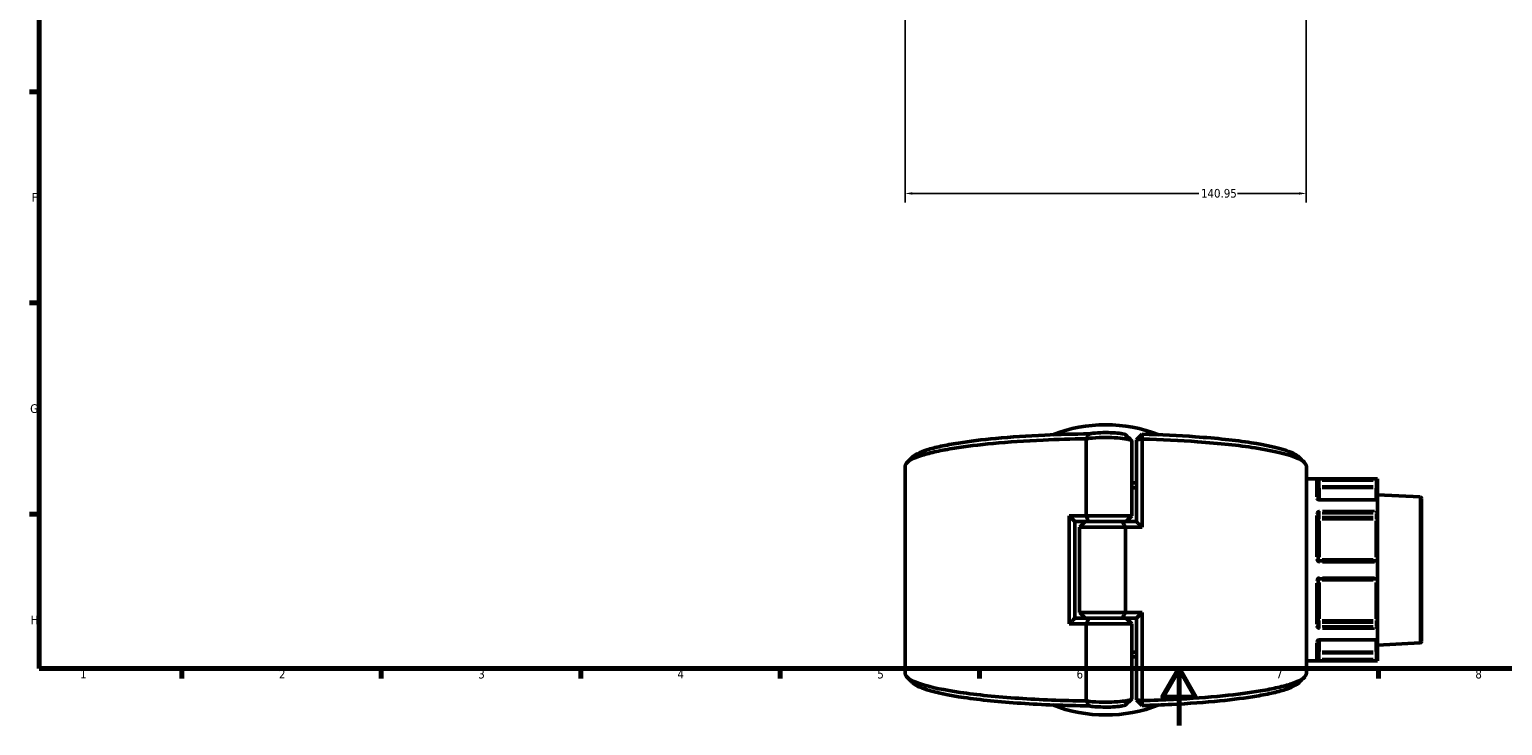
# Model space of a CAD drawing. Header units: millimetres. Extents: x 0 to 926, y 0 to 964.
# Tile 1 of 18: x 17 to 534, y 0 to 245. Entities that reach past the tile are written whole.
import ezdxf

# ---------------------------------------------------------------- set-up
doc = ezdxf.new("R2010")
doc.units = ezdxf.units.MM
for name, color, linetype, lineweight in [('Border (ANSI)', 7, 'Continuous', 70), ('Dimension (ANSI)', 7, 'Continuous', 25), ('Visible (ANSI)', 7, 'Continuous', 50), ('Visible Narrow (ANSI)', 7, 'Continuous', 35)]:
    doc.layers.add(name, color=color, linetype=linetype, lineweight=lineweight)
doc.styles.add('Note Text (ANSI)', font='tahoma.ttf')
doc.dimstyles.new('Default - mm (ANSI)', dxfattribs={"dimtxt": 3.048, "dimasz": 2.5, "dimexe": 3.175, "dimexo": 1.6002, "dimgap": 0.8, "dimtad": 0, "dimtoh": 1, "dimrnd": 1e-08, "dimzin": 4, "dimdsep": 46, "dimtxsty": 'Note Text (ANSI)', "dimcen": 0.09, "dimdle": 10, "dimclrd": 256, "dimclre": 256, "dimclrt": 256, "dimadec": 1, "dimazin": 1, "dimtfac": 1, "dimtofl": 0, "dimtmove": 0, "dimatfit": 3, "dimfxl": 1, "dimtolj": 1, "dimtzin": 4, "dimlwd": -1, "dimlwe": -1, "dimarcsym": 0})

# ---------------------------------------------------------------- blocks, each defined once
blk = doc.blocks.new('Borders Default Border')
at = {"layer": 'Border (ANSI)'}
for p, q in [((20, 222.75), (16.55, 222.75)), ((20, 148.5), (16.55, 148.5)), ((20, 74.25), (16.55, 74.25)), ((70.08, 20), (70.08, 16.55)), ((140.17, 20), (140.17, 16.55)), ((210.25, 20), (210.25, 16.55)), ((280.33, 20), (280.33, 16.55)), ((350.42, 20), (350.42, 16.55)), ((490.58, 20), (490.58, 16.55))]:
    blk.add_line(p, q, dxfattribs=at)
at = {"layer": 'Border (ANSI)', "flags": 128}
for points in [[(20, 20), (20, 574), (821, 574), (821, 20), (20, 20)], [(420.5, 0), (420.5, 20), (414.73, 10), (426.27, 10), (420.5, 20)]]:
    blk.add_lwpolyline(points, dxfattribs=at)
at = {"layer": 'Border (ANSI)', "char_height": 3.05, "attachment_point": 7, "style": 'Note Text (ANSI)'}
for s, insert in [('F', (17.29, 184.1)), ('G', (16.81, 109.79)), ('H', (16.97, 35.6)), ('1', (34.35, 16.55)), ('2', (104.2, 16.55)), ('3', (174.26, 16.49)), ('4', (244.23, 16.55)), ('5', (314.48, 16.49)), ('6', (384.49, 16.49)), ('7', (454.6, 16.55)), ('8', (524.63, 16.48))]:
    blk.add_mtext(s, dxfattribs=dict(at, insert=insert))
blk = doc.blocks.new('*D7')
at = {"layer": 'Defpoints', "color": 0, "transparency": 16777216}
for p in [(465.19, 326.49), (324.24, 323.87), (465.19, 186.99)]:
    blk.add_point(p, dxfattribs=at)
at = {"layer": 'Dimension (ANSI)', "transparency": 16777216}
for p, q in [((324.24, 322.27), (324.24, 183.81)), ((465.19, 324.89), (465.19, 183.81)), ((326.74, 186.99), (427.42, 186.99)), ((462.69, 186.99), (441.05, 186.99))]:
    blk.add_line(p, q, dxfattribs=at)
for points in [[(326.74, 187.4), (326.74, 186.57), (324.24, 186.99)], [(462.69, 187.4), (462.69, 186.57), (465.19, 186.99)]]:
    blk.add_solid(points, dxfattribs=at)
at = {"layer": 'Dimension (ANSI)', "transparency": 16777216, "insert": (428.22, 188.57), "char_height": 3.048, "attachment_point": 1, "style": 'Note Text (ANSI)'}
blk.add_mtext('\\A1;140.95', dxfattribs=at)

msp = doc.modelspace()

# ---------------------------------------------------------------- linework, layer by layer
at = {"layer": 'Visible (ANSI)'}
for p, q in [((387.814, 100.76), (387.814, 73.683)), ((403.896, 73.683), (403.896, 99.923)), ((405.586, 100.407), (407.586, 102.376)), ((407.558, 100.655), (405.586, 100.407)), ((405.586, 100.407), (405.586, 71.659)), ((407.558, 69.683), (407.558, 100.655)), ((324.236, 18.366), (324.236, 91.051)), ((465.236, 18.366), (465.236, 91.051)), ((490.196, 86.708), (465.236, 86.708)), ((469.336, 85.99), (469.336, 79.471)), ((490.194, 86.59), (489.696, 86.092)), ((490.196, 86.708), (490.196, 86.594)), ((490.196, 84.022), (490.196, 86.594)), ((490.196, 83.03), (490.196, 84.022)), ((490.196, 83.03), (490.196, 79.164)), ((490.05, 79.309), (469.836, 79.309)), ((505.262, 80.333), (490.196, 81.123)), ((490.196, 79.164), (490.196, 75.346)), ((505.736, 79.834), (505.736, 29.583)), ((381.915, 73.683), (381.915, 35.733)), ((381.915, 73.683), (387.814, 73.683)), ((387.814, 73.683), (403.896, 73.683)), ((401.896, 71.683), (403.896, 73.683)), ((469.336, 74.212), (469.336, 58.408)), ((490.196, 73.527), (490.196, 75.346)), ((490.196, 72.207), (490.196, 73.527)), ((383.886, 71.708), (383.886, 37.709)), ((388.857, 71.683), (383.886, 71.683)), ((387.576, 71.683), (385.576, 69.683)), ((401.658, 69.683), (385.576, 69.683)), ((385.576, 39.733), (385.576, 69.683)), ((400.615, 71.683), (388.857, 71.683)), ((388.857, 71.683), (400.615, 71.683)), ((400.615, 71.683), (405.586, 71.683)), ((407.558, 69.683), (401.658, 69.683)), ((401.658, 39.733), (401.658, 69.683)), ((490.196, 72.207), (490.196, 58.283)), ((489.696, 57.908), (469.836, 57.908)), ((490.196, 57.408), (490.196, 58.283)), ((490.196, 57.408), (490.196, 52.008)), ((490.196, 51.133), (490.196, 52.008)), ((469.336, 51.008), (469.336, 35.205)), ((469.836, 51.508), (489.696, 51.508)), ((490.196, 51.133), (490.196, 37.209)), ((383.886, 37.733), (388.857, 37.733)), ((385.576, 39.733), (401.658, 39.733)), ((387.576, 37.733), (385.576, 39.733)), ((388.857, 37.733), (400.615, 37.733)), ((400.615, 37.733), (388.857, 37.733)), ((405.586, 37.733), (400.615, 37.733)), ((401.658, 39.733), (407.558, 39.733)), ((401.896, 37.733), (403.896, 35.733)), ((405.586, 37.758), (405.586, 9.01)), ((407.558, 8.761), (407.558, 39.733)), ((490.196, 35.889), (490.196, 37.209)), ((387.814, 35.733), (381.915, 35.733)), ((403.896, 35.733), (387.814, 35.733)), ((387.814, 35.733), (387.814, 8.656)), ((403.896, 9.494), (403.896, 35.733)), ((490.196, 34.071), (490.196, 35.889)), ((490.196, 34.071), (490.196, 30.252)), ((469.336, 29.946), (469.336, 23.426)), ((469.836, 30.107), (490.05, 30.107)), ((490.196, 30.252), (490.196, 26.386)), ((505.262, 29.083), (490.196, 28.294)), ((490.196, 25.394), (490.196, 26.386)), ((490.196, 22.708), (465.236, 22.708)), ((489.696, 23.324), (490.194, 22.826)), ((490.196, 22.822), (490.196, 25.394)), ((490.196, 22.822), (490.196, 22.708)), ((405.586, 9.01), (407.558, 8.761)), ((407.586, 7.04), (405.586, 9.01))]:
    msp.add_line(p, q, dxfattribs=at)
for centre, radius, start, end in [((394.736, 54.708), 51, 68.5861, 111.4139), ((505.236, 79.834), 0.5, 0, 87), ((489.696, 57.408), 0.5, 4.9171, 90), ((489.696, 52.008), 0.5, 270, 355.0829), ((505.236, 29.583), 0.5, 273, 0), ((394.736, 54.708), 51, 248.5861, 291.4139)]:
    msp.add_arc(centre, radius, start, end, dxfattribs=at)
for centre, major_axis, start_param, end_param in [((489.696, 78.809), (0.462, 0.462), 5.9763058, 6.6758844), ((489.696, 74.991), (-0.462, -0.462), 1.1780972, 2.663074), ((489.696, 34.426), (0.462, -0.462), 0.4785187, 1.9634954), ((489.696, 30.607), (-0.462, 0.462), 2.7488936, 3.4484721)]:
    msp.add_ellipse(centre, major_axis=major_axis, ratio=0.4142136, start_param=start_param, end_param=end_param, dxfattribs=at)
for points, knots in [([(324.237, 91.051), (324.237, 91.419), (324.388, 91.788), (324.69, 92.155), (325.092, 92.643), (325.763, 93.128), (327.623, 94.078), (328.812, 94.543), (331.683, 95.443), (333.364, 95.878), (337.179, 96.708), (339.312, 97.103), (345.616, 98.103), (350.17, 98.662), (360.596, 99.643), (366.549, 100.048), (377.663, 100.554), (382.711, 100.701), (387.814, 100.771)], [1.5669105, 1.5669105, 1.5669105, 1.5669105, 1.6804056, 1.6804056, 1.6804056, 1.8317989, 1.8317989, 1.9831922, 1.9831922, 2.1345855, 2.1345855, 2.2859788, 2.2859788, 2.5433475, 2.5433475, 2.8238073, 2.8238073, 3.0428641, 3.0428641, 3.0428641, 3.0428641]), ([(388.863, 102.509), (383.589, 102.447), (378.367, 102.299), (367.256, 101.794), (361.456, 101.398), (351.309, 100.442), (346.881, 99.897), (340.759, 98.923), (338.69, 98.538), (334.994, 97.73), (333.368, 97.306), (330.596, 96.43), (329.45, 95.977), (327.829, 95.138), (327.269, 94.754), (326.882, 94.367)], [-3.0557292, -3.0557292, -3.0557292, -3.0557292, -2.8238073, -2.8238073, -2.5433475, -2.5433475, -2.2859788, -2.2859788, -2.1345855, -2.1345855, -1.9831922, -1.9831922, -1.8317989, -1.8317989, -1.7081695, -1.7081695, -1.7081695, -1.7081695]), ([(387.814, 100.76), (388.206, 100.824), (388.641, 100.882), (390.407, 101.077), (391.971, 101.169), (395.021, 101.224), (396.493, 101.2), (399.199, 101.061), (400.434, 100.946), (402.04, 100.704), (402.561, 100.598), (402.962, 100.483), (403.362, 100.369), (403.642, 100.246), (403.859, 100.055), (403.895, 99.989), (403.895, 99.923)], [-4.0214066, -4.0214066, -4.0214066, -4.0214066, -3.8218289, -3.8218289, -3.2709909, -3.2709909, -2.7840076, -2.7840076, -2.3010087, -2.3010087, -1.9991344, -1.9991344, -1.9991344, -1.6972602, -1.6972602, -1.5408975, -1.5408975, -1.5408975, -1.5408975]), ([(388.863, 102.509), (388.683, 102.223), (388.507, 101.934), (388.164, 101.355), (387.995, 101.063), (387.83, 100.771)], [-0.27669932, -0.27669932, -0.27669932, -0.27669932, -0.13854961, -0.13854961, 0, 0, 0, 0]), ([(401.829, 102.078), (401.733, 102.173), (401.536, 102.267), (401.246, 102.355), (400.946, 102.446), (400.546, 102.53), (399.294, 102.724), (398.314, 102.816), (396.149, 102.928), (394.964, 102.947), (392.514, 102.903), (391.262, 102.829), (389.715, 102.655), (389.25, 102.586), (388.863, 102.509)], [1.7079323, 1.7079323, 1.7079323, 1.7079323, 1.9991344, 1.9991344, 1.9991344, 2.3010087, 2.3010087, 2.7840076, 2.7840076, 3.2709909, 3.2709909, 3.8218289, 3.8218289, 4.1046277, 4.1046277, 4.1046277, 4.1046277]), ([(407.558, 100.655), (407.563, 100.942), (407.567, 101.229), (407.577, 101.803), (407.582, 102.089), (407.586, 102.376)], [-0.26552249, -0.26552249, -0.26552249, -0.26552249, -0.13277778, -0.13277778, 0, 0, 0, 0]), ([(407.558, 100.655), (414.328, 100.481), (420.914, 100.169), (434.624, 99.188), (441.495, 98.452), (452.591, 96.738), (456.942, 95.777), (462.685, 93.83), (464.372, 92.863), (464.979, 91.882), (465.15, 91.606), (465.236, 91.328), (465.236, 91.051)], [0.1836005, 0.1836005, 0.1836005, 0.1836005, 0.4777172, 0.4777172, 0.842243, 0.842243, 1.1864566, 1.1864566, 1.4892735, 1.4892735, 1.4892735, 1.5746822, 1.5746822, 1.5746822, 1.5746822]), ([(462.59, 94.367), (461.816, 95.14), (460.352, 95.9), (455.288, 97.631), (451.074, 98.568), (440.298, 100.238), (433.613, 100.955), (420.364, 101.904), (414.065, 102.205), (407.586, 102.376)], [-1.4334231, -1.4334231, -1.4334231, -1.4334231, -1.1864566, -1.1864566, -0.842243, -0.842243, -0.4777172, -0.4777172, -0.1887605, -0.1887605, -0.1887605, -0.1887605]), ([(469.836, 79.309), (469.781, 79.309), (469.726, 79.314), (469.621, 79.331), (469.573, 79.343), (469.488, 79.372), (469.451, 79.388), (469.393, 79.421), (469.371, 79.437), (469.342, 79.463), (469.334, 79.473), (469.33, 79.479), (469.33, 79.479), (469.33, 79.479)], [0, 0, 0, 0, 0.02450766, 0.02450766, 0.0487203, 0.0487203, 0.0720987, 0.0720987, 0.09440085, 0.09440085, 0.11633824, 0.11633824, 0.12458306, 0.12458306, 0.12458306, 0.12458306]), ([(469.836, 57.908), (469.803, 57.908), (469.771, 57.911), (469.687, 57.928), (469.638, 57.946), (469.533, 58.005), (469.48, 58.05), (469.386, 58.174), (469.351, 58.259), (469.337, 58.367), (469.336, 58.387), (469.336, 58.408)], [0, 0, 0, 0, 0.01962332, 0.01962332, 0.05102063, 0.05102063, 0.09183714, 0.09183714, 0.14489859, 0.14489859, 0.15750537, 0.15750537, 0.15750537, 0.15750537]), ([(469.336, 51.008), (469.336, 51.066), (469.346, 51.123), (469.397, 51.264), (469.452, 51.342), (469.612, 51.469), (469.724, 51.508), (469.836, 51.508)], [0, 0, 0, 0, 0.03471345, 0.03471345, 0.09025498, 0.09025498, 0.15750602, 0.15750602, 0.15750602, 0.15750602]), ([(469.33, 29.937), (469.33, 29.937), (469.335, 29.947), (469.364, 29.974), (469.383, 29.989), (469.436, 30.02), (469.468, 30.036), (469.545, 30.065), (469.59, 30.078), (469.688, 30.098), (469.742, 30.104), (469.809, 30.107), (469.823, 30.107), (469.836, 30.107)], [0.03292215, 0.03292215, 0.03292215, 0.03292215, 0.06007618, 0.06007618, 0.08212386, 0.08212386, 0.1042943, 0.1042943, 0.12747114, 0.12747114, 0.15153966, 0.15153966, 0.1575067, 0.1575067, 0.1575067, 0.1575067]), ([(405.586, 25.804), (405.25, 25.813), (404.914, 25.822), (404.35, 25.836), (404.123, 25.841), (403.896, 25.847)], [-0.197588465, -0.197588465, -0.197588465, -0.197588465, -0.178991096, -0.178991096, -0.166492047, -0.166492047, -0.166492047, -0.166492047]), ([(403.896, 24.124), (404.227, 24.116), (404.558, 24.109), (405.121, 24.094), (405.354, 24.088), (405.586, 24.082)], [0.161348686, 0.161348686, 0.161348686, 0.161348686, 0.178991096, 0.178991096, 0.191457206, 0.191457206, 0.191457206, 0.191457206]), ([(387.814, 8.645), (379.641, 8.757), (371.61, 9.07), (356.51, 10.076), (349.494, 10.785), (338.055, 12.456), (333.512, 13.4), (327.377, 15.324), (325.495, 16.284), (324.69, 17.262), (324.388, 17.628), (324.236, 17.997), (324.236, 18.366)], [-3.0428641, -3.0428641, -3.0428641, -3.0428641, -2.6919897, -2.6919897, -2.3274628, -2.3274628, -1.9831922, -1.9831922, -1.6804056, -1.6804056, -1.6804056, -1.5669105, -1.5669105, -1.5669105, -1.5669105]), ([(465.235, 18.366), (465.236, 18.088), (465.15, 17.811), (464.979, 17.534), (464.676, 17.044), (464.104, 16.557), (462.436, 15.6), (461.341, 15.131), (458.653, 14.22), (457.06, 13.779), (453.414, 12.934), (451.361, 12.531), (445.26, 11.507), (440.819, 10.93), (430.594, 9.909), (424.725, 9.481), (414.97, 8.995), (411.292, 8.857), (407.558, 8.761)], [-1.5746822, -1.5746822, -1.5746822, -1.5746822, -1.4892735, -1.4892735, -1.4892735, -1.337865, -1.337865, -1.1864566, -1.1864566, -1.0350481, -1.0350481, -0.8836396, -0.8836396, -0.6262452, -0.6262452, -0.3458146, -0.3458146, -0.1836005, -0.1836005, -0.1836005, -0.1836005]), ([(326.882, 15.049), (327.743, 14.189), (329.464, 13.344), (335.134, 11.552), (339.537, 10.632), (350.649, 9.005), (357.477, 8.313), (372.451, 7.314), (380.591, 7.005), (388.863, 6.907)], [1.7081695, 1.7081695, 1.7081695, 1.7081695, 1.9831922, 1.9831922, 2.3274628, 2.3274628, 2.6919897, 2.6919897, 3.0557292, 3.0557292, 3.0557292, 3.0557292]), ([(407.586, 7.04), (411.108, 7.133), (414.576, 7.265), (423.972, 7.733), (429.689, 8.15), (439.639, 9.146), (443.955, 9.707), (449.878, 10.705), (451.869, 11.098), (455.4, 11.92), (456.94, 12.35), (459.533, 13.237), (460.587, 13.694), (461.889, 14.453), (462.291, 14.75), (462.59, 15.049)], [0.1887605, 0.1887605, 0.1887605, 0.1887605, 0.3458146, 0.3458146, 0.6262452, 0.6262452, 0.8836396, 0.8836396, 1.0350481, 1.0350481, 1.1864566, 1.1864566, 1.337865, 1.337865, 1.4334231, 1.4334231, 1.4334231, 1.4334231]), ([(403.895, 9.494), (403.895, 9.428), (403.859, 9.362), (403.642, 9.171), (403.362, 9.048), (402.962, 8.933), (402.561, 8.819), (402.04, 8.713), (400.434, 8.471), (399.199, 8.355), (396.493, 8.216), (395.021, 8.193), (391.971, 8.248), (390.407, 8.34), (388.641, 8.534), (388.206, 8.593), (387.814, 8.656)], [1.5408975, 1.5408975, 1.5408975, 1.5408975, 1.6972602, 1.6972602, 1.9991344, 1.9991344, 1.9991344, 2.3010087, 2.3010087, 2.7840076, 2.7840076, 3.2709909, 3.2709909, 3.8218289, 3.8218289, 4.0214066, 4.0214066, 4.0214066, 4.0214066]), ([(387.83, 8.645), (387.993, 8.357), (388.16, 8.068), (388.503, 7.489), (388.681, 7.197), (388.863, 6.907)], [-0.27673594, -0.27673594, -0.27673594, -0.27673594, -0.13961805, -0.13961805, 0, 0, 0, 0]), ([(388.863, 6.907), (389.25, 6.83), (389.715, 6.761), (391.262, 6.588), (392.514, 6.514), (394.964, 6.47), (396.149, 6.489), (398.314, 6.6), (399.294, 6.693), (400.546, 6.886), (400.946, 6.971), (401.246, 7.062), (401.536, 7.149), (401.733, 7.243), (401.829, 7.339)], [-4.1046277, -4.1046277, -4.1046277, -4.1046277, -3.8218289, -3.8218289, -3.2709909, -3.2709909, -2.7840076, -2.7840076, -2.3010087, -2.3010087, -1.9991344, -1.9991344, -1.9991344, -1.7079323, -1.7079323, -1.7079323, -1.7079323]), ([(407.586, 7.04), (407.582, 7.327), (407.577, 7.614), (407.567, 8.188), (407.563, 8.475), (407.558, 8.761)], [-0.2655222, -0.2655222, -0.2655222, -0.2655222, -0.13274399, -0.13274399, 0, 0, 0, 0])]:
    msp.add_open_spline(points, degree=3, knots=knots, dxfattribs=at)
for points in [[(387.83, 100.771), (387.825, 100.768), (387.819, 100.764), (387.814, 100.76)], [(387.83, 100.771), (387.825, 100.771), (387.819, 100.771), (387.814, 100.771)], [(401.829, 102.078), (402.488, 101.417), (403.148, 100.757), (403.809, 100.097)], [(324.902, 92.387), (325.562, 93.047), (326.222, 93.707), (326.882, 94.367)], [(462.59, 94.367), (463.25, 93.707), (463.91, 93.047), (464.571, 92.387)], [(405.585, 85.335), (405.023, 85.32), (404.46, 85.306), (403.895, 85.293)], [(403.895, 83.57), (404.46, 83.584), (405.023, 83.598), (405.585, 83.614)], [(490.196, 86.594), (490.196, 86.593), (490.196, 86.592), (490.194, 86.59)], [(490.194, 79.192), (490.196, 79.183), (490.196, 79.173), (490.196, 79.164)], [(383.886, 71.708), (383.227, 72.362), (382.569, 73.021), (381.915, 73.683)], [(387.814, 73.683), (388.144, 73.017), (388.494, 72.341), (388.857, 71.683)], [(490.196, 75.346), (490.196, 75.335), (490.196, 75.324), (490.194, 75.313)], [(400.615, 71.683), (400.979, 71.026), (401.328, 70.35), (401.658, 69.683)], [(405.586, 71.659), (406.246, 71.005), (406.903, 70.346), (407.558, 69.683)], [(490.194, 57.451), (490.196, 57.437), (490.196, 57.422), (490.196, 57.408)], [(490.196, 52.008), (490.196, 51.994), (490.196, 51.98), (490.194, 51.965)], [(383.886, 37.709), (383.227, 37.055), (382.569, 36.396), (381.915, 35.733)], [(388.857, 37.733), (388.494, 37.076), (388.144, 36.4), (387.814, 35.733)], [(400.615, 37.733), (400.979, 38.391), (401.328, 39.067), (401.658, 39.733)], [(407.558, 39.733), (406.903, 39.071), (406.246, 38.412), (405.586, 37.758)], [(490.194, 34.104), (490.196, 34.093), (490.196, 34.082), (490.196, 34.071)], [(490.196, 30.252), (490.196, 30.243), (490.196, 30.234), (490.194, 30.225)], [(490.194, 22.826), (490.196, 22.825), (490.196, 22.824), (490.196, 22.822)], [(326.882, 15.049), (326.222, 15.709), (325.562, 16.369), (324.902, 17.029)], [(464.571, 17.029), (463.91, 16.369), (463.25, 15.709), (462.59, 15.049)], [(387.814, 8.656), (387.819, 8.653), (387.825, 8.649), (387.83, 8.645)], [(387.814, 8.645), (387.819, 8.645), (387.825, 8.645), (387.83, 8.645)], [(403.809, 9.319), (403.148, 8.66), (402.488, 8), (401.829, 7.339)]]:
    msp.add_open_spline(points, degree=3, dxfattribs=at)
at = {"layer": 'Visible Narrow (ANSI)'}
for p, q in [((468.836, 80.372), (468.836, 86.371)), ((469.797, 84.022), (469.338, 84.022)), ((469.836, 86.129), (469.836, 86.586)), ((469.836, 84.126), (469.836, 85.989)), ((469.836, 83.532), (469.836, 83.986)), ((469.836, 83.44), (469.836, 79.639)), ((470.829, 86.092), (488.703, 86.092)), ((488.703, 84.022), (470.829, 84.022)), ((470.829, 83.526), (488.703, 83.526)), ((489.176, 86.59), (470.854, 86.59)), ((489.696, 85.989), (489.696, 84.126)), ((489.696, 83.986), (489.696, 83.532)), ((489.696, 79.639), (489.696, 83.44)), ((490.195, 84.022), (489.735, 84.022)), ((469.836, 79.203), (469.836, 79.309)), ((470.854, 79.192), (489.176, 79.192)), ((505.262, 29.399), (505.262, 80.018)), ((468.836, 59.339), (468.836, 73.823)), ((469.836, 74.665), (469.836, 75.284)), ((469.836, 73.247), (469.836, 74.564)), ((469.836, 72.543), (469.836, 73.147)), ((470.829, 74.637), (488.703, 74.637)), ((488.703, 73.174), (470.829, 73.174)), ((470.829, 72.514), (488.703, 72.514)), ((489.176, 75.313), (470.854, 75.313)), ((489.696, 74.564), (489.696, 73.247)), ((489.696, 73.147), (489.696, 72.543)), ((469.836, 71.894), (469.836, 59.114)), ((489.696, 59.114), (489.696, 71.894)), ((469.836, 57.91), (469.836, 58.31)), ((469.836, 57.488), (469.836, 57.907)), ((488.703, 58.346), (470.829, 58.346)), ((470.854, 57.451), (489.176, 57.451)), ((489.696, 58.31), (489.696, 57.91)), ((469.836, 51.51), (469.836, 51.929)), ((489.176, 51.965), (470.854, 51.965)), ((468.836, 35.594), (468.836, 50.077)), ((469.836, 51.107), (469.836, 51.507)), ((469.836, 50.302), (469.836, 37.522)), ((470.829, 51.071), (488.703, 51.071)), ((489.696, 51.507), (489.696, 51.107)), ((489.696, 37.522), (489.696, 50.302)), ((469.836, 36.269), (469.836, 36.874)), ((488.703, 36.903), (470.829, 36.903)), ((470.829, 36.243), (488.703, 36.243)), ((489.696, 36.874), (489.696, 36.269)), ((469.836, 34.852), (469.836, 36.17)), ((469.836, 34.133), (469.836, 34.752)), ((488.703, 34.779), (470.829, 34.779)), ((470.854, 34.104), (489.176, 34.104)), ((489.696, 36.17), (489.696, 34.852)), ((468.836, 23.045), (468.836, 29.044)), ((469.836, 30.107), (469.836, 30.214)), ((469.836, 29.777), (469.836, 25.976)), ((469.836, 25.43), (469.836, 25.884)), ((488.703, 25.89), (470.829, 25.89)), ((489.176, 30.225), (470.854, 30.225)), ((489.696, 25.976), (489.696, 29.777)), ((489.696, 25.884), (489.696, 25.43)), ((469.338, 25.394), (469.797, 25.394)), ((469.836, 23.428), (469.836, 25.291)), ((469.836, 22.831), (469.836, 23.287)), ((470.829, 25.394), (488.703, 25.394)), ((488.703, 23.324), (470.829, 23.324)), ((470.854, 22.826), (489.176, 22.826)), ((489.696, 25.291), (489.696, 23.428)), ((489.735, 25.394), (490.195, 25.394))]:
    msp.add_line(p, q, dxfattribs=at)
for centre, major_axis, ratio, start_param, end_param in [((468.836, 85.99), (0.5, 0), 0.9930776, 0.0785398, 1.4922565), ((469.836, 84.022), (-0.5, 0), 0.9921283, 0.0785398, 1.4922565), ((489.696, 83.03), (0.5, 0), 0.9921283, 0.0785398, 1.4922565), ((468.836, 79.444), (0.5, 0), 0.7852689, 0.1459048, 1.495802), ((468.836, 74.212), (0.5, 0), 0.6191549, 0.0785398, 1.4922565), ((469.836, 72.82), (-0.5, 0), 0.7071068, 4.7909288, 6.2046455), ((469.836, 72.82), (-0.5, 0), 0.6129928, 0.0785398, 1.4922565), ((489.696, 73.527), (0.5, 0), 0.7071068, 4.7909288, 6.2046455), ((489.696, 72.207), (0.5, 0), 0.6129928, 0.0785398, 1.4922565), ((468.836, 58.408), (0.5, 0), 0.1174603, 0.0785398, 1.4922565), ((469.836, 58.408), (-0.5, 0), 0.1252256, 0.0785398, 1.4922565), ((489.696, 58.283), (0.5, 0), 0.1252256, 0.0785398, 1.4922565), ((468.836, 51.008), (0.5, 0), 0.1174603, 4.7909288, 6.2046455), ((469.836, 51.008), (-0.5, 0), 0.1252256, 4.7909288, 6.2046455), ((489.696, 51.133), (0.5, 0), 0.1252256, 4.7909288, 6.2046455), ((469.836, 36.596), (-0.5, 0), 0.6129928, 4.7909288, 6.2046455), ((469.836, 36.596), (-0.5, 0), 0.7071068, 0.0785398, 1.4922565), ((489.696, 37.209), (0.5, 0), 0.6129928, 4.7909288, 6.2046455), ((489.696, 35.889), (0.5, 0), 0.7071068, 0.0785398, 1.4922565), ((468.836, 35.205), (0.5, 0), 0.6191549, 4.7909288, 6.2046455), ((468.836, 29.972), (0.5, 0), 0.7852689, 4.7873765, 6.1371511), ((469.836, 25.394), (-0.5, 0), 0.9921283, 4.7909288, 6.2046455), ((489.696, 26.386), (0.5, 0), 0.9921283, 4.7909288, 6.2046455), ((468.836, 23.426), (0.5, 0), 0.9930776, 4.7909288, 6.2046455)]:
    msp.add_ellipse(centre, major_axis=major_axis, ratio=ratio, start_param=start_param, end_param=end_param, dxfattribs=at)
for points, knots in [([(469.836, 86.59), (469.612, 86.59), (469.389, 86.584), (469.069, 86.56), (468.957, 86.544), (468.856, 86.514), (468.836, 86.501), (468.836, 86.487)], [-0.15750602, -0.15750602, -0.15750602, -0.15750602, -0.09025498, -0.09025498, -0.03471345, -0.03471345, 0, 0, 0, 0]), ([(469.336, 85.99), (469.336, 86.004), (469.346, 86.017), (469.397, 86.047), (469.452, 86.062), (469.612, 86.086), (469.724, 86.092), (469.836, 86.092)], [0, 0, 0, 0, 0.03471345, 0.03471345, 0.09025498, 0.09025498, 0.15750602, 0.15750602, 0.15750602, 0.15750602]), ([(468.836, 79.837), (468.836, 79.813), (468.838, 79.789), (468.863, 79.653), (468.93, 79.543), (469.12, 79.381), (469.225, 79.321), (469.436, 79.243), (469.536, 79.218), (469.704, 79.196), (469.77, 79.192), (469.836, 79.192)], [-0.1575053, -0.1575053, -0.1575053, -0.1575053, -0.14610875, -0.14610875, -0.09260413, -0.09260413, -0.05144674, -0.05144674, -0.01978721, -0.01978721, 0, 0, 0, 0]), ([(469.836, 75.313), (469.785, 75.313), (469.735, 75.31), (469.476, 75.279), (469.279, 75.201), (469.015, 74.994), (468.929, 74.882), (468.851, 74.683), (468.836, 74.602), (468.836, 74.521)], [-0.1575067, -0.1575067, -0.1575067, -0.1575067, -0.14229049, -0.14229049, -0.07905027, -0.07905027, -0.03040395, -0.03040395, 0, 0, 0, 0]), ([(469.336, 74.212), (469.336, 74.256), (469.344, 74.299), (469.383, 74.407), (469.426, 74.467), (469.558, 74.578), (469.656, 74.619), (469.785, 74.636), (469.811, 74.637), (469.836, 74.637)], [0, 0, 0, 0, 0.03040395, 0.03040395, 0.07905027, 0.07905027, 0.14229049, 0.14229049, 0.1575067, 0.1575067, 0.1575067, 0.1575067]), ([(468.836, 58.467), (468.836, 58.425), (468.839, 58.382), (468.866, 58.163), (468.935, 57.992), (469.125, 57.74), (469.229, 57.648), (469.439, 57.529), (469.539, 57.491), (469.705, 57.458), (469.771, 57.451), (469.836, 57.451)], [-0.15750537, -0.15750537, -0.15750537, -0.15750537, -0.14489859, -0.14489859, -0.09183714, -0.09183714, -0.05102063, -0.05102063, -0.01962332, -0.01962332, 0, 0, 0, 0]), ([(469.836, 51.965), (469.612, 51.965), (469.389, 51.886), (469.069, 51.627), (468.957, 51.469), (468.856, 51.183), (468.836, 51.066), (468.836, 50.95)], [-0.15750602, -0.15750602, -0.15750602, -0.15750602, -0.09025498, -0.09025498, -0.03471345, -0.03471345, 0, 0, 0, 0]), ([(468.836, 34.895), (468.836, 34.865), (468.838, 34.835), (468.863, 34.664), (468.93, 34.528), (469.12, 34.33), (469.225, 34.258), (469.436, 34.164), (469.536, 34.135), (469.704, 34.109), (469.77, 34.104), (469.836, 34.104)], [-0.1575053, -0.1575053, -0.1575053, -0.1575053, -0.14610875, -0.14610875, -0.09260413, -0.09260413, -0.05144674, -0.05144674, -0.01978721, -0.01978721, 0, 0, 0, 0]), ([(469.836, 34.779), (469.803, 34.779), (469.77, 34.782), (469.686, 34.796), (469.636, 34.811), (469.53, 34.861), (469.478, 34.9), (469.383, 35.006), (469.349, 35.079), (469.337, 35.172), (469.336, 35.188), (469.336, 35.205)], [0, 0, 0, 0, 0.01978721, 0.01978721, 0.05144674, 0.05144674, 0.09260413, 0.09260413, 0.14610875, 0.14610875, 0.1575053, 0.1575053, 0.1575053, 0.1575053]), ([(469.836, 30.225), (469.785, 30.225), (469.735, 30.222), (469.476, 30.196), (469.279, 30.13), (469.015, 29.96), (468.929, 29.868), (468.851, 29.708), (468.836, 29.643), (468.836, 29.58)], [-0.1575067, -0.1575067, -0.1575067, -0.1575067, -0.14229049, -0.14229049, -0.07905027, -0.07905027, -0.03040395, -0.03040395, 0, 0, 0, 0]), ([(468.836, 22.93), (468.836, 22.925), (468.839, 22.92), (468.866, 22.895), (468.935, 22.877), (469.125, 22.852), (469.229, 22.843), (469.439, 22.833), (469.539, 22.829), (469.705, 22.827), (469.771, 22.826), (469.836, 22.826)], [-0.15750537, -0.15750537, -0.15750537, -0.15750537, -0.14489859, -0.14489859, -0.09183714, -0.09183714, -0.05102063, -0.05102063, -0.01962332, -0.01962332, 0, 0, 0, 0]), ([(469.836, 23.324), (469.803, 23.324), (469.771, 23.325), (469.687, 23.328), (469.638, 23.331), (469.533, 23.341), (469.48, 23.35), (469.386, 23.374), (469.351, 23.392), (469.337, 23.417), (469.336, 23.421), (469.336, 23.426)], [0, 0, 0, 0, 0.01962332, 0.01962332, 0.05102063, 0.05102063, 0.09183714, 0.09183714, 0.14489859, 0.14489859, 0.15750537, 0.15750537, 0.15750537, 0.15750537])]:
    msp.add_open_spline(points, degree=3, knots=knots, dxfattribs=at)

# ---------------------------------------------------------------- block references
msp.add_blockref('Borders Default Border', (0, 0))

# ---------------------------------------------------------------- dimensions: what is measured, and where the dimension line sits
at = {"layer": 'Dimension (ANSI)'}
dim = msp.add_linear_dim(base=(465.188, 186.987), p1=(324.236, 323.873), p2=(465.188, 326.487), angle=180, dimstyle='Default - mm (ANSI)', override={"dimgap": 0.8, "dimtoh": 0, "dimdec": 2, "dimtol": 0, "dimlim": 0, "dimtp": 0, "dimtm": 0, "dimtdec": 2, "dimatfit": 1}, dxfattribs=at)
dim.commit()
dim.dimension.update_dxf_attribs({"geometry": '*D7', "text_midpoint": (434.236, 186.987), "dimtype": 160})

doc.saveas('drawing.dxf')
